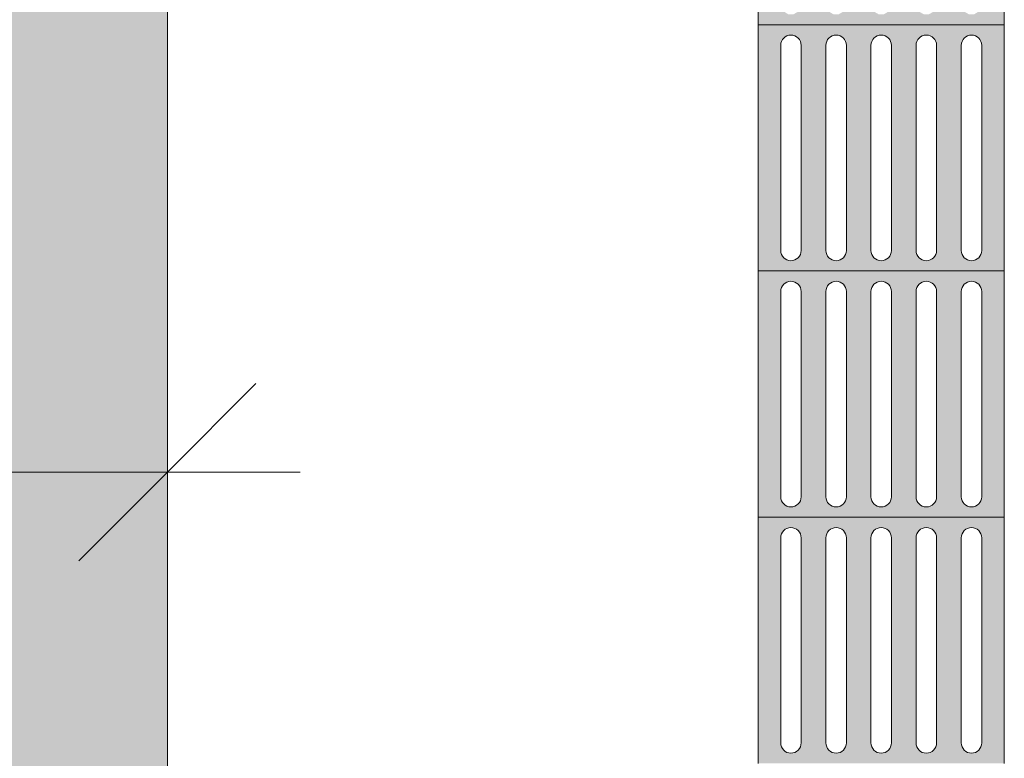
# Model space of a CAD drawing. Header units: metres. Extents: x -15 to 9.9, y -29.4 to -7.5.
# Tile 51 of 59: x 5.9 to 6.9, y -12.6 to -11.8. Entities that reach past the tile are written whole.
import ezdxf

# ---------------------------------------------------------------- set-up
doc = ezdxf.new("R2010")
doc.units = ezdxf.units.M
doc.linetypes.add('Traço ponto', pattern=[0.015875, 0.00635, -0.004763, 0, -0.004763])
for name, color, linetype, lineweight in [('A-ANNO-DIMS', 7, 'Continuous', 9), ('A-ANNO-DIMS-90', 7, 'Continuous', 9), ('A-DETL-GENF', 7, 'Continuous', 5)]:
    doc.layers.add(name, color=color, linetype=linetype, lineweight=lineweight)
doc.layers.add('A-DETL', color=7, linetype='Continuous', lineweight=5, true_color=0x00a600)
doc.styles.add('Arial', font='arial.ttf', dxfattribs={"height": 0.135})
doc.dimstyles.new('Com_linha__ref__contínua__-_Cor_Vermelha_Arial_1_5mm', dxfattribs={"dimscale": 0.3048, "dimtxt": 0.137735, "dimasz": 0.590551, "dimexe": 0.442913, "dimexo": 0.442913, "dimgap": 0.044291, "dimtad": 1, "dimrnd": 0.01, "dimzin": 0, "dimdsep": 46, "dimtxsty": 'Arial', "dimblk1": 'OBLIQUE', "dimblk2": 'OBLIQUE', "dimsah": 1, "dimcen": 0.09, "dimdle": 0.442913, "dimazin": 0, "dimtfac": 1, "dimtdec": 4, "dimtix": 1, "dimtmove": 0, "dimatfit": 3, "dimfxl": 1, "dimtvp": 1, "dimtolj": 1, "dimtzin": 0, "dimarcsym": 2})

# ---------------------------------------------------------------- blocks, each defined once
blk = doc.blocks.new('DIMBLOCK11-PLANTA DE COBERTURA')
at = {"layer": 'A-ANNO-DIMS-90', "color": 242, "true_color": 0xbd2b2e, "transparency": 16777216}
for p, q in [((-0.6636, -12.2943), (-0.6636, -11.41)), ((6.0064, -12.2943), (6.0064, -12.1593)), ((-0.6636, -12.2943), (-0.5736, -12.2043)), ((6.0064, -12.2943), (6.0964, -12.2043)), ((-0.7986, -12.2943), (6.1414, -12.2943)), ((-0.6636, -12.2943), (-0.7536, -12.3843)), ((-0.6636, -12.2943), (-0.6636, -12.4293)), ((6.0064, -12.2943), (5.9164, -12.3843)), ((6.0064, -12.2943), (6.0064, -12.3021))]:
    blk.add_line(p, q, dxfattribs=at)
at = {"layer": 'A-ANNO-DIMS-90', "color": 0, "transparency": 16777216, "insert": (2.4892, -12.1056), "char_height": 0.135, "width": 0.437362, "attachment_point": 1, "line_spacing_factor": 0.941778, "style": 'Arial'}
blk.add_mtext('6,67', dxfattribs=at)
blk = doc.blocks.new('_Oblique')
at = {"color": 0, "linetype": 'ByBlock', "lineweight": -2}
blk.add_line((-0.5, -0.5), (0.5, 0.5), dxfattribs=at)
blk = doc.blocks.new('DIMBLOCK33-PLANTA DE COBERTURA')
at = {"layer": 'A-ANNO-DIMS-90', "color": 242, "true_color": 0xbd2b2e, "transparency": 16777216}
for p, q in [((0.5064, -9.8787), (0.5064, -9.7437)), ((6.0064, -9.8787), (6.0064, -9.7437)), ((0.5064, -9.8787), (0.5964, -9.7887)), ((6.0064, -9.8787), (6.0964, -9.7887)), ((0.5064, -9.8787), (0.4164, -9.9687)), ((0.5064, -9.8787), (6.1414, -9.8787)), ((0.5064, -9.8787), (0.5064, -13.68)), ((6.0064, -9.8787), (5.9164, -9.9687)), ((6.0064, -9.8787), (6.0064, -9.8864))]:
    blk.add_line(p, q, dxfattribs=at)
at = {"layer": 'A-ANNO-DIMS-90', "color": 0, "transparency": 16777216, "insert": (3.0742, -9.69), "char_height": 0.135, "width": 0.437362, "attachment_point": 1, "line_spacing_factor": 0.941778, "style": 'Arial'}
blk.add_mtext('5,50', dxfattribs=at)

msp = doc.modelspace()

# ---------------------------------------------------------------- hatches: boundary and pattern name
at = {"layer": 'A-DETL-GENF', "true_color": 0xd2e2c2}
h = msp.add_hatch(color=254, dxfattribs=at)
h.paths.add_polyline_path([(5.6864, -18.235), (6.0064, -18.235), (6.0064, -18.075), (5.7064, -18.075), (5.7064, -16.875), (6.0064, -16.875), (6.0064, -13.815), (1.0064, -13.815), (1.0064, -18.075), (0.5472, -18.075), (0.5472, -18.235), (5.5511, -18.235)])
h.paths.add_polyline_path([(0.5064, -12.615), (6.0064, -12.615), (6.0064, -8.235), (-0.1636, -8.235), (-0.1636, -12.615)])
h.paths.add_polyline_path([(2.8659, -10.9868), (2.8235, -10.9763), (2.8043, -10.9695), (2.7876, -10.9607), (2.7743, -10.9494), (2.7648, -10.935), (2.759, -10.9179), (2.7558, -10.8955), (2.755, -10.8776), (2.7556, -10.8329), (2.5939, -10.8294), (2.0768, -10.8302), (1.9254, -10.832), (1.8985, -10.8283), (1.8879, -10.8257), (1.7848, -10.795), (1.6384, -10.749), (1.6252, -10.7436), (1.5972, -10.728), (1.5727, -10.7077), (1.5484, -10.6823), (1.5267, -10.6548), (1.4896, -10.5987), (1.4566, -10.5404), (1.4451, -10.5163), (1.4355, -10.4915), (1.4007, -10.3737), (1.3897, -10.3184), (1.3823, -10.2685), (1.373, -10.1658), (1.3686, -10.0628), (1.3706, -10.0585), (1.3706, -9.9812), (1.3686, -9.9769), (1.373, -9.8738), (1.3855, -9.7461), (1.3897, -9.7213), (1.4074, -9.6405), (1.4355, -9.5482), (1.4451, -9.5233), (1.4566, -9.4992), (1.4896, -9.4409), (1.5267, -9.3849), (1.5546, -9.3503), (1.5867, -9.3194), (1.5984, -9.3108), (1.6471, -9.2778), (1.6968, -9.2482), (1.7485, -9.2253), (1.8032, -9.2122), (1.8604, -9.2074), (1.9188, -9.2068), (2.0803, -9.2094), (2.2187, -9.2102), (2.671, -9.2094), (2.7567, -9.2068), (2.7549, -9.1621), (2.7568, -9.1349), (2.7589, -9.1218), (2.7647, -9.1047), (2.7742, -9.0903), (2.7876, -9.079), (2.8043, -9.0702), (2.8303, -9.0615), (2.8659, -9.0528), (2.8975, -9.0643), (2.9008, -9.0667), (2.9027, -9.0683), (2.902, -9.0766), (2.8953, -9.0874), (2.8802, -9.1093), (2.8303, -9.2094), (3.2926, -9.1962), (3.755, -9.1901), (3.9077, -9.1919), (4.0603, -9.1988), (4.248, -9.2121), (4.5015, -9.1993), (4.6293, -9.1957), (4.757, -9.1981), (4.8204, -9.1966), (4.8839, -9.2004), (4.9593, -9.2121), (4.9902, -9.2218), (5.0162, -9.2197), (5.0423, -9.2204), (5.0788, -9.2259), (5.1139, -9.2367), (5.1422, -9.2576), (5.1671, -9.2824), (5.2079, -9.3272), (5.2424, -9.3769), (5.273, -9.4368), (5.297, -9.4973), (5.3164, -9.5661), (5.3307, -9.6344), (5.3449, -9.7236), (5.3571, -9.8384), (5.3611, -9.9538), (5.361, -10.0907), (5.3571, -10.2013), (5.342, -10.3363), (5.3307, -10.4052), (5.3149, -10.4798), (5.297, -10.5423), (5.2702, -10.6093), (5.2424, -10.6628), (5.2079, -10.7124), (5.1671, -10.7573), (5.146, -10.7787), (5.1223, -10.7974), (5.1137, -10.8025), (5.1044, -10.8064), (5.0738, -10.8148), (5.0423, -10.8193), (5.0131, -10.8197), (4.9902, -10.8179), (4.9707, -10.8246), (4.9507, -10.8295), (4.8999, -10.8375), (4.8485, -10.8416), (4.6751, -10.8443), (4.5015, -10.8403), (4.248, -10.8275), (4.0603, -10.8408), (3.9077, -10.8478), (3.755, -10.8495), (3.2926, -10.8434), (2.8303, -10.8303), (2.873, -10.9179), (2.8874, -10.9415), (2.9008, -10.9608), (2.9023, -10.9636), (2.902, -10.9713), (2.8992, -10.9744), (2.8953, -10.9762), (2.8802, -10.9821)])
at = {"layer": 'A-DETL-GENF', "true_color": 0xffffff}
msp.add_hatch(color=7, dxfattribs=at).paths.add_polyline_path([(6.6307, -11.84), (6.8564, -11.84), (6.8564, -11.7642), (6.8335, -11.7642), (6.8331, -11.8219), (6.8304, -11.8266), (6.8258, -11.8293), (6.8204, -11.8293), (6.8157, -11.8266), (6.813, -11.8219), (6.8127, -11.8192), (6.8127, -11.7642), (6.7877, -11.7642), (6.7873, -11.8219), (6.7846, -11.8266), (6.7799, -11.8293), (6.7745, -11.8293), (6.7699, -11.8266), (6.7672, -11.8219), (6.7668, -11.8192), (6.7668, -11.7642), (6.7418, -11.7642), (6.7415, -11.8219), (6.7388, -11.8266), (6.7341, -11.8293), (6.7287, -11.8293), (6.724, -11.8266), (6.7214, -11.8219), (6.721, -11.8192), (6.721, -11.7642), (6.696, -11.7642), (6.6956, -11.8219), (6.6929, -11.8266), (6.6883, -11.8293), (6.6829, -11.8293), (6.6782, -11.8266), (6.6755, -11.8219), (6.6752, -11.8192), (6.6752, -11.7642), (6.6502, -11.7642), (6.6498, -11.8219), (6.6471, -11.8266), (6.6424, -11.8293), (6.637, -11.8293), (6.6324, -11.8265), (6.6297, -11.8219), (6.6293, -11.8192), (6.6293, -11.7642), (6.6064, -11.7642), (6.6064, -11.84), (6.6297, -11.84)])
h = msp.add_hatch(color=7, dxfattribs=at)
h.paths.add_polyline_path([(6.7799, -12.09), (6.8564, -12.09), (6.8564, -11.84), (6.6064, -11.84), (6.6064, -12.09), (6.7772, -12.09)])
h.paths.add_polyline_path([(6.7772, -12.0796), (6.772, -12.0782), (6.7682, -12.0744), (6.7668, -12.0692), (6.7672, -11.8582), (6.7699, -11.8535), (6.7745, -11.8508), (6.7799, -11.8508), (6.7846, -11.8535), (6.7873, -11.8582), (6.7877, -11.8609), (6.7871, -12.0723), (6.7846, -12.0766), (6.7799, -12.0793)])
h.paths.add_polyline_path([(6.8231, -12.0796), (6.8179, -12.0782), (6.8141, -12.0744), (6.8127, -12.0689), (6.813, -11.8582), (6.8157, -11.8535), (6.8204, -11.8508), (6.8258, -11.8508), (6.8304, -11.8535), (6.8331, -11.8582), (6.8335, -11.8609), (6.8331, -12.0719), (6.8304, -12.0766), (6.8258, -12.0793)])
h.paths.add_polyline_path([(6.7314, -12.0796), (6.7262, -12.0782), (6.7224, -12.0744), (6.721, -12.0692), (6.7214, -11.8582), (6.724, -11.8535), (6.7287, -11.8508), (6.7341, -11.8508), (6.7388, -11.8535), (6.7415, -11.8582), (6.7418, -11.8609), (6.7415, -12.0719), (6.7388, -12.0766), (6.7341, -12.0793)])
h.paths.add_polyline_path([(6.6856, -12.0796), (6.6804, -12.0782), (6.6766, -12.0744), (6.6752, -12.0692), (6.6755, -11.8582), (6.6782, -11.8535), (6.6829, -11.8508), (6.6883, -11.8508), (6.6929, -11.8535), (6.6956, -11.8582), (6.696, -11.8609), (6.6956, -12.0719), (6.6929, -12.0766), (6.6883, -12.0793)])
h.paths.add_polyline_path([(6.6397, -12.0796), (6.6345, -12.0782), (6.6307, -12.0744), (6.6293, -12.0692), (6.6297, -11.8582), (6.6324, -11.8535), (6.637, -11.8508), (6.6424, -11.8508), (6.6471, -11.8535), (6.6498, -11.8582), (6.6502, -11.8609), (6.6498, -12.0719), (6.6471, -12.0766), (6.6424, -12.0793)])
h = msp.add_hatch(color=7, dxfattribs=at)
h.paths.add_polyline_path([(6.7799, -12.34), (6.8564, -12.34), (6.8564, -12.09), (6.6064, -12.09), (6.6064, -12.34), (6.7772, -12.34)])
h.paths.add_polyline_path([(6.7772, -12.3296), (6.772, -12.3282), (6.7682, -12.3244), (6.7668, -12.3192), (6.7672, -12.1082), (6.7699, -12.1035), (6.7745, -12.1008), (6.7799, -12.1008), (6.7846, -12.1035), (6.7873, -12.1082), (6.7877, -12.1109), (6.7873, -12.3219), (6.7846, -12.3266), (6.7799, -12.3293)])
h.paths.add_polyline_path([(6.7314, -12.3296), (6.7262, -12.3282), (6.7224, -12.3244), (6.721, -12.3192), (6.7214, -12.1082), (6.724, -12.1035), (6.7287, -12.1008), (6.7341, -12.1008), (6.7388, -12.1035), (6.7415, -12.1082), (6.7418, -12.1109), (6.7415, -12.3219), (6.7388, -12.3266), (6.7341, -12.3293)])
h.paths.add_polyline_path([(6.6397, -12.3296), (6.6345, -12.3282), (6.6307, -12.3244), (6.6293, -12.3192), (6.6297, -12.1082), (6.6324, -12.1035), (6.637, -12.1008), (6.6424, -12.1008), (6.6471, -12.1035), (6.6498, -12.1082), (6.6502, -12.1109), (6.6498, -12.3219), (6.6471, -12.3266), (6.6424, -12.3293)])
h.paths.add_polyline_path([(6.8231, -12.3296), (6.8179, -12.3282), (6.8141, -12.3244), (6.8127, -12.3192), (6.813, -12.1082), (6.8157, -12.1035), (6.8204, -12.1008), (6.8258, -12.1008), (6.8304, -12.1035), (6.8331, -12.1082), (6.8335, -12.1109), (6.8331, -12.3219), (6.8304, -12.3266), (6.8258, -12.3293)])
h.paths.add_polyline_path([(6.6856, -12.3296), (6.6804, -12.3282), (6.6766, -12.3244), (6.6752, -12.3192), (6.6755, -12.1082), (6.6782, -12.1035), (6.6829, -12.1008), (6.6883, -12.1008), (6.6929, -12.1035), (6.6956, -12.1082), (6.696, -12.1109), (6.6956, -12.3219), (6.6929, -12.3266), (6.6883, -12.3293)])
h = msp.add_hatch(color=7, dxfattribs=at)
h.paths.add_polyline_path([(6.7772, -12.59), (6.8564, -12.59), (6.8564, -12.34), (6.6064, -12.34), (6.6064, -12.59), (6.7314, -12.59)])
h.paths.add_polyline_path([(6.7772, -12.5796), (6.772, -12.5782), (6.7682, -12.5744), (6.7668, -12.5692), (6.7672, -12.3582), (6.7699, -12.3535), (6.7745, -12.3508), (6.7799, -12.3508), (6.7846, -12.3535), (6.7873, -12.3582), (6.7877, -12.3609), (6.7871, -12.5723), (6.7846, -12.5766), (6.7799, -12.5793)])
h.paths.add_polyline_path([(6.8231, -12.5796), (6.8179, -12.5782), (6.8141, -12.5744), (6.8127, -12.5689), (6.813, -12.3582), (6.8157, -12.3535), (6.8204, -12.3508), (6.8258, -12.3508), (6.8304, -12.3535), (6.8331, -12.3582), (6.8335, -12.3609), (6.8331, -12.5719), (6.8304, -12.5766), (6.8258, -12.5793)])
h.paths.add_polyline_path([(6.7314, -12.5796), (6.7262, -12.5782), (6.7224, -12.5744), (6.721, -12.5692), (6.7214, -12.3582), (6.724, -12.3535), (6.7287, -12.3508), (6.7341, -12.3508), (6.7388, -12.3535), (6.7415, -12.3582), (6.7418, -12.3609), (6.7415, -12.5719), (6.7388, -12.5766), (6.7341, -12.5793)])
h.paths.add_polyline_path([(6.6856, -12.5796), (6.6804, -12.5782), (6.6766, -12.5744), (6.6752, -12.5692), (6.6755, -12.3582), (6.6782, -12.3535), (6.6829, -12.3508), (6.6883, -12.3508), (6.6929, -12.3535), (6.6956, -12.3582), (6.696, -12.3609), (6.6956, -12.5719), (6.6929, -12.5766), (6.6883, -12.5793)])
h.paths.add_polyline_path([(6.6397, -12.5796), (6.6345, -12.5782), (6.6307, -12.5744), (6.6293, -12.5692), (6.6297, -12.3582), (6.6324, -12.3535), (6.637, -12.3508), (6.6424, -12.3508), (6.6471, -12.3535), (6.6498, -12.3582), (6.6502, -12.3609), (6.6498, -12.5719), (6.6471, -12.5766), (6.6424, -12.5793)])

# ---------------------------------------------------------------- linework, layer by layer
at = {"layer": 'A-DETL', "color": 7, "linetype": 'Traço ponto'}
for p, q in [((6.0064, -12.715), (6.0064, -7.835)), ((6.0064, -12.615), (6.0064, -8.235))]:
    msp.add_line(p, q, dxfattribs=at)
at = {"layer": 'A-DETL', "color": 8, "true_color": 0x808080}
for p, q in [((6.6064, -11.7642), (6.6064, -11.84)), ((6.8564, -11.84), (6.8564, -11.7642)), ((6.6064, -11.84), (6.6064, -12.09)), ((6.6064, -11.84), (6.8564, -11.84)), ((6.8564, -12.09), (6.8564, -11.84)), ((6.6293, -12.0692), (6.6293, -11.8609)), ((6.6502, -11.8609), (6.6502, -12.0692)), ((6.6752, -12.0692), (6.6752, -11.8609)), ((6.696, -11.8609), (6.696, -12.0692)), ((6.721, -12.0692), (6.721, -11.8609)), ((6.7418, -11.8609), (6.7418, -12.0692)), ((6.7668, -12.0692), (6.7668, -11.8609)), ((6.7877, -11.8609), (6.7877, -12.0692)), ((6.8127, -12.0692), (6.8127, -11.8609)), ((6.8335, -11.8609), (6.8335, -12.0692)), ((6.8564, -12.09), (6.6064, -12.09)), ((6.6064, -12.09), (6.6064, -12.34)), ((6.8564, -12.34), (6.8564, -12.09)), ((6.6293, -12.3192), (6.6293, -12.1109)), ((6.6502, -12.1109), (6.6502, -12.3192)), ((6.6752, -12.3192), (6.6752, -12.1109)), ((6.696, -12.1109), (6.696, -12.3192)), ((6.721, -12.3192), (6.721, -12.1109)), ((6.7418, -12.1109), (6.7418, -12.3192)), ((6.7668, -12.3192), (6.7668, -12.1109)), ((6.7877, -12.1109), (6.7877, -12.3192)), ((6.8127, -12.3192), (6.8127, -12.1109)), ((6.8335, -12.1109), (6.8335, -12.3192)), ((6.8564, -12.34), (6.6064, -12.34)), ((6.6064, -12.34), (6.6064, -12.59)), ((6.8564, -12.59), (6.8564, -12.34)), ((6.6293, -12.5692), (6.6293, -12.3609)), ((6.6502, -12.3609), (6.6502, -12.5692)), ((6.6752, -12.5692), (6.6752, -12.3609)), ((6.696, -12.3609), (6.696, -12.5692)), ((6.721, -12.5692), (6.721, -12.3609)), ((6.7418, -12.3609), (6.7418, -12.5692)), ((6.7668, -12.5692), (6.7668, -12.3609)), ((6.7877, -12.3609), (6.7877, -12.5692)), ((6.8127, -12.5692), (6.8127, -12.3609)), ((6.8335, -12.3609), (6.8335, -12.5692))]:
    msp.add_line(p, q, dxfattribs=at)
for centre, start, end in [((6.6397, -11.8609), 0, 180), ((6.6856, -11.8609), 0, 180), ((6.7314, -11.8609), 0, 180), ((6.7772, -11.8609), 0, 180), ((6.8231, -11.8609), 0, 180), ((6.6397, -12.0692), 180, 0), ((6.6856, -12.0692), 180, 0), ((6.7314, -12.0692), 180, 0), ((6.7772, -12.0692), 180, 0), ((6.8231, -12.0692), 180, 0), ((6.6397, -12.1109), 0, 180), ((6.6856, -12.1109), 0, 180), ((6.7314, -12.1109), 0, 180), ((6.7772, -12.1109), 0, 180), ((6.8231, -12.1109), 0, 180), ((6.6397, -12.3192), 180, 0), ((6.6856, -12.3192), 180, 0), ((6.7314, -12.3192), 180, 0), ((6.7772, -12.3192), 180, 0), ((6.8231, -12.3192), 180, 0), ((6.6397, -12.3609), 0, 180), ((6.6856, -12.3609), 0, 180), ((6.7314, -12.3609), 0, 180), ((6.7772, -12.3609), 0, 180), ((6.8231, -12.3609), 0, 180), ((6.6397, -12.5692), 180, 0), ((6.6856, -12.5692), 180, 0), ((6.7314, -12.5692), 180, 0), ((6.7772, -12.5692), 180, 0), ((6.8231, -12.5692), 180, 0)]:
    msp.add_arc(centre, 0.0104, start, end, dxfattribs=at)

# ---------------------------------------------------------------- dimensions: what is measured, and where the dimension line sits
at = {"layer": 'A-ANNO-DIMS', "color": 242, "true_color": 0xbd2b2e}
for base, p1, p2, override, picture, middle in [((6.0064, -9.8787), (0.5064, -13.815), (6.0064, -9.7514), {"dimpost": '<>', "dimfxl": 6.838336}, 'DIMBLOCK33-PLANTA DE COBERTURA', (3.2564, -9.7963)), ((6.0064, -12.2943), (-0.6636, -11.275), (6.0064, -12.1671), {"dimpost": '<>', "dimfxl": 6.729383}, 'DIMBLOCK11-PLANTA DE COBERTURA', (2.6714, -12.2119))]:
    dim = msp.add_linear_dim(base=base, p1=p1, p2=p2, dimstyle='Com_linha__ref__contínua__-_Cor_Vermelha_Arial_1_5mm', override=override, dxfattribs=at)
    dim.commit()
    dim.dimension.update_dxf_attribs({"geometry": picture, "text_midpoint": middle})

doc.saveas('drawing.dxf')
